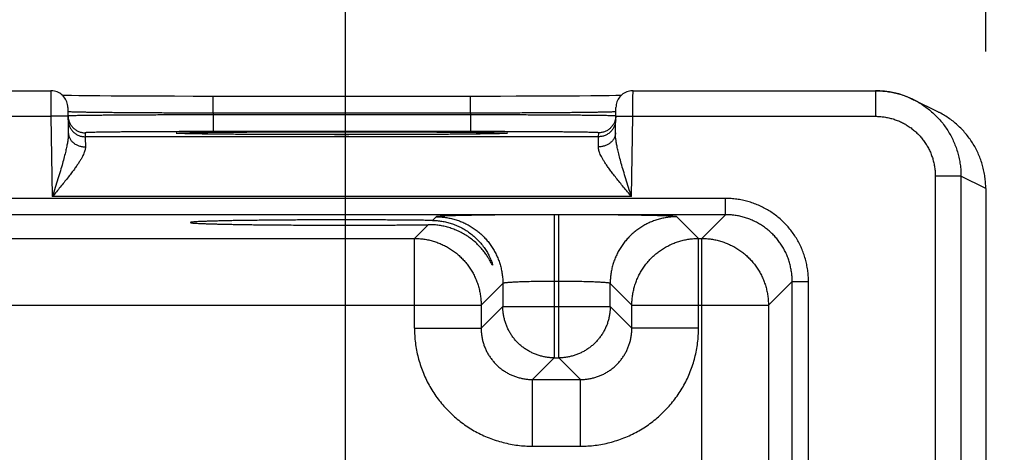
# Model space of a CAD drawing. Header units: inches. Extents: x 0 to 34, y 0 to 22.
# Tile 69 of 81: x 23.493 to 24.645, y 18.367 to 18.873. Entities that reach past the tile are written whole.
import ezdxf

# ---------------------------------------------------------------- set-up
doc = ezdxf.new("R2010")
doc.units = ezdxf.units.IN
doc.header["$LTSCALE"] = 1.87
doc.header["$MEASUREMENT"] = 0
doc.layers.get('0').update_dxf_attribs({"linetype": 'CONTINUOUS'})
doc.layers.add('DIMENSIONS', color=7, linetype='CONTINUOUS')
doc.styles.get("Standard").update_dxf_attribs({"font": 'txt', "width": 0.8})
doc.dimstyles.new('DIMSTYLE_1', dxfattribs={"dimtxt": 0.125, "dimasz": 0.18, "dimexe": 0.18, "dimexo": 0.0625, "dimgap": 0.09, "dimtad": 0, "dimtih": 1, "dimtoh": 1, "dimdec": 3, "dimzin": 4, "dimdsep": 46, "dimtxsty": 'STANDARD', "dimblk": '_FILLED', "dimblk1": '_FILLED', "dimblk2": '_FILLED', "dimcen": 0.09, "dimadec": 0, "dimazin": 0, "dimtp": 0.01, "dimtm": 0.01, "dimtfac": 1, "dimtdec": 3, "dimtofl": 0, "dimtmove": 0, "dimatfit": 3, "dimldrblk": '_FILLED', "dimfxl": 1, "dimtolj": 1, "dimtzin": 4, "dimarcsym": 0})

# ---------------------------------------------------------------- blocks, each defined once
blk = doc.blocks.new('_FILLED')
at = {"color": 0, "linetype": 'BYBLOCK'}
blk.add_solid([(0, 0), (-1, 0.1736), (-1, -0.1736)], dxfattribs=at)
blk = doc.blocks.new('*D11')
at = {"layer": 'DIMENSIONS', "color": 2, "linetype": 'CONTINUOUS'}
for p, q in [((23.8743, 17.4191), (23.8743, 19.6651)), ((24.6233, 18.8357), (24.6233, 19.6651)), ((23.8743, 19.5401), (23.5143, 19.5401)), ((24.6233, 19.5401), (25.3108, 19.5401))]:
    blk.add_line(p, q, dxfattribs=at)
at = {"layer": 'DIMENSIONS', "color": 2, "linetype": 'CONTINUOUS', "xscale": 0.18, "yscale": 0.18, "zscale": 0.18}
blk.add_blockref('_FILLED', (23.8743, 19.5401), dxfattribs=at)
at = {"layer": 'DIMENSIONS', "color": 2, "linetype": 'CONTINUOUS', "xscale": 0.18, "yscale": 0.18, "zscale": 0.18, "rotation": 180}
blk.add_blockref('_FILLED', (24.6233, 19.5401), dxfattribs=at)
at = {"layer": 'DIMENSIONS', "color": 2, "linetype": 'CONTINUOUS', "width": 0.8}
for s, p in [('[', (25.8983, 19.4776)), (']', (26.4983, 19.4776)), ('.749', (25.3733, 19.4776)), ('19.02', (25.9983, 19.4776))]:
    blk.add_text(s, height=0.125, dxfattribs=at).set_placement(p)
blk = doc.blocks.new('*D12')
at = {"layer": 'DIMENSIONS', "color": 2, "linetype": 'CONTINUOUS'}
for p, q in [((17.3743, 17.4191), (17.3743, 20.4151)), ((23.8743, 17.4191), (23.8743, 20.4151)), ((17.3743, 20.2901), (19.9587, 20.2901)), ((23.8743, 20.2901), (21.4087, 20.2901))]:
    blk.add_line(p, q, dxfattribs=at)
at = {"layer": 'DIMENSIONS', "color": 2, "linetype": 'CONTINUOUS', "xscale": 0.18, "yscale": 0.18, "zscale": 0.18, "rotation": 180}
blk.add_blockref('_FILLED', (17.3743, 20.2901), dxfattribs=at)
at = {"layer": 'DIMENSIONS', "color": 2, "linetype": 'CONTINUOUS', "xscale": 0.18, "yscale": 0.18, "zscale": 0.18}
blk.add_blockref('_FILLED', (23.8743, 20.2901), dxfattribs=at)
at = {"layer": 'DIMENSIONS', "color": 2, "linetype": 'CONTINUOUS', "width": 0.8}
for s, p in [('[', (20.6462, 20.2276)), (']', (21.2462, 20.2276)), ('6.500', (20.0212, 20.2276)), ('165.1', (20.7462, 20.2276))]:
    blk.add_text(s, height=0.125, dxfattribs=at).set_placement(p)

msp = doc.modelspace()

# ---------------------------------------------------------------- linework, layer by layer
at = {"color": 7, "linetype": 'CONTINUOUS'}
for p, q in [((23.2808, 18.7898), (23.5298, 18.7898)), ((23.547, 18.7841), (23.5437, 18.7842)), ((23.5539, 18.784), (23.547, 18.7841)), ((23.5627, 18.7838), (23.5539, 18.784)), ((23.5736, 18.7837), (23.5627, 18.7838)), ((23.587, 18.7836), (23.5736, 18.7837)), ((23.6003, 18.7835), (23.587, 18.7836)), ((23.6158, 18.7834), (23.6003, 18.7835)), ((23.634, 18.7833), (23.6158, 18.7834)), ((23.6552, 18.7832), (23.634, 18.7833)), ((23.6745, 18.7832), (23.6552, 18.7832)), ((23.6962, 18.7831), (23.6745, 18.7832)), ((23.7199, 18.7831), (23.6962, 18.7831)), ((24.035, 18.7831), (23.7199, 18.7831)), ((23.7199, 18.7635), (23.7199, 18.7831)), ((24.0207, 18.7635), (24.0207, 18.7831)), ((24.0556, 18.7831), (24.035, 18.7831)), ((24.0741, 18.7832), (24.0556, 18.7831)), ((24.096, 18.7833), (24.0741, 18.7832)), ((24.1149, 18.7833), (24.096, 18.7833)), ((24.1312, 18.7834), (24.1149, 18.7833)), ((24.1482, 18.7835), (24.1312, 18.7834)), ((24.1616, 18.7837), (24.1482, 18.7835)), ((24.1724, 18.7838), (24.1616, 18.7837)), ((24.1827, 18.7839), (24.1724, 18.7838)), ((24.1907, 18.784), (24.1827, 18.7839)), ((24.1969, 18.7842), (24.1907, 18.784)), ((24.2108, 18.7898), (24.4943, 18.7898)), ((24.4943, 18.7898), (24.4943, 18.7598)), ((24.568, 18.7648), (24.539, 18.7792)), ((23.2806, 18.7598), (23.53, 18.7598)), ((23.55, 18.7601), (23.53, 18.7598)), ((23.53, 18.7598), (23.5316, 18.6659)), ((23.5498, 18.7701), (23.5503, 18.7404)), ((24.0207, 18.7635), (23.7199, 18.7635)), ((23.7199, 18.7635), (23.7199, 18.7615)), ((24.0207, 18.7615), (23.7199, 18.7615)), ((23.7199, 18.7615), (23.7199, 18.7419)), ((24.0207, 18.7635), (24.0207, 18.7615)), ((24.0207, 18.7615), (24.0207, 18.7419)), ((24.1903, 18.7404), (24.1908, 18.7701)), ((24.1906, 18.7601), (24.2106, 18.7598)), ((24.209, 18.6659), (24.2106, 18.7598)), ((24.2106, 18.7598), (24.4943, 18.7598)), ((23.57, 18.7406), (23.57, 18.7359)), ((23.6797, 18.7398), (23.6793, 18.7398)), ((23.6801, 18.7397), (23.6797, 18.7398)), ((23.6807, 18.7397), (23.6801, 18.7397)), ((23.6818, 18.7397), (23.6807, 18.7397)), ((23.6831, 18.7396), (23.6818, 18.7397)), ((23.6849, 18.7396), (23.6831, 18.7396)), ((23.6879, 18.7395), (23.6849, 18.7396)), ((23.6928, 18.7394), (23.6879, 18.7395)), ((23.6991, 18.7393), (23.6928, 18.7394)), ((23.7069, 18.7391), (23.6991, 18.7393)), ((23.7164, 18.739), (23.7069, 18.7391)), ((23.7278, 18.7389), (23.7164, 18.739)), ((24.0207, 18.7419), (23.7199, 18.7419)), ((23.7415, 18.7388), (23.7278, 18.7389)), ((23.7582, 18.7387), (23.7415, 18.7388)), ((23.7746, 18.7386), (23.7582, 18.7387)), ((23.7949, 18.7385), (23.7746, 18.7386)), ((23.8133, 18.7384), (23.7949, 18.7385)), ((23.8349, 18.7384), (23.8133, 18.7384)), ((23.861, 18.7384), (23.8349, 18.7384)), ((23.8832, 18.7384), (23.861, 18.7384)), ((23.9075, 18.7384), (23.8832, 18.7384)), ((23.9289, 18.7384), (23.9075, 18.7384)), ((23.9477, 18.7385), (23.9289, 18.7384)), ((23.9682, 18.7386), (23.9477, 18.7385)), ((23.9854, 18.7387), (23.9682, 18.7386)), ((24.0018, 18.7388), (23.9854, 18.7387)), ((24.0151, 18.7389), (24.0018, 18.7388)), ((24.026, 18.739), (24.0151, 18.7389)), ((24.0351, 18.7392), (24.026, 18.739)), ((24.0425, 18.7393), (24.0351, 18.7392)), ((24.0485, 18.7394), (24.0425, 18.7393)), ((24.0531, 18.7395), (24.0485, 18.7394)), ((24.0548, 18.7395), (24.0531, 18.7395)), ((24.0572, 18.7396), (24.0548, 18.7395)), ((24.0586, 18.7397), (24.0572, 18.7396)), ((24.0595, 18.7397), (24.0586, 18.7397)), ((24.0603, 18.7397), (24.0595, 18.7397)), ((24.0607, 18.7397), (24.0603, 18.7397)), ((24.0611, 18.7398), (24.0607, 18.7397)), ((24.0613, 18.7398), (24.0611, 18.7398)), ((24.0616, 18.7398), (24.0613, 18.7398)), ((24.1705, 18.7359), (24.1706, 18.7406)), ((24.1705, 18.7359), (23.57, 18.7359)), ((24.5943, 18.6898), (24.5643, 18.6898)), ((24.5643, 18.6898), (24.5643, 15.4213)), ((24.6233, 18.6753), (24.5943, 18.6898)), ((24.5943, 18.6898), (24.5943, 15.4213)), ((24.6233, 18.6753), (24.6233, 15.4358)), ((24.319, 18.6637), (16.9286, 18.6637)), ((24.209, 18.6659), (23.5316, 18.6659)), ((24.319, 18.6447), (24.319, 18.6637)), ((24.319, 18.6447), (16.9286, 18.6447)), ((24.1241, 18.6446), (24.1185, 18.6446)), ((24.1185, 18.6446), (24.1185, 18.4773)), ((24.1241, 18.4773), (24.1241, 18.6446)), ((24.319, 18.6447), (24.2912, 18.6169)), ((23.9713, 18.633), (23.9552, 18.6169)), ((23.9805, 18.6423), (23.9763, 18.638)), ((24.2874, 18.6169), (24.262, 18.6423)), ((23.3574, 18.6169), (23.9552, 18.6169)), ((23.9552, 18.5119), (23.9552, 18.6169)), ((24.2874, 18.6169), (24.2912, 18.6169)), ((24.2874, 18.5119), (24.2874, 18.6169)), ((24.2912, 15.4942), (24.2912, 18.6169)), ((24.0585, 18.5643), (24.0331, 18.5389)), ((24.0585, 18.5643), (24.0585, 18.5373)), ((24.1241, 18.5667), (24.1185, 18.5667)), ((24.2094, 18.5389), (24.1841, 18.5643)), ((24.1841, 18.5373), (24.1841, 18.5643)), ((24.397, 18.5667), (24.3691, 18.5389)), ((24.397, 18.5667), (24.416, 18.5667)), ((24.397, 15.5444), (24.397, 18.5667)), ((24.416, 15.5444), (24.416, 18.5667)), ((23.2794, 18.5389), (24.0331, 18.5389)), ((24.0331, 18.5389), (24.0331, 18.5119)), ((24.0585, 18.5373), (24.0331, 18.5119)), ((24.0585, 18.5373), (24.1841, 18.5373)), ((24.1841, 18.5373), (24.2094, 18.5119)), ((24.2094, 18.5389), (24.3691, 18.5389)), ((24.2094, 18.5119), (24.2094, 18.5389)), ((24.3691, 18.5389), (24.3691, 15.5722)), ((23.9552, 18.5119), (24.0331, 18.5119)), ((24.2874, 18.5119), (24.2094, 18.5119)), ((24.1185, 18.4773), (24.0931, 18.4519)), ((24.1185, 18.4773), (24.1241, 18.4773)), ((24.1241, 18.4773), (24.1494, 18.4519)), ((24.0931, 18.4519), (24.1494, 18.4519)), ((24.0931, 18.3739), (24.0931, 18.4519)), ((24.1494, 18.3739), (24.1494, 18.4519)), ((24.0931, 18.3739), (24.1494, 18.3739))]:
    msp.add_line(p, q, dxfattribs=at)
for points in [[(23.5498, 18.7701), (23.5497, 18.7718), (23.5495, 18.7735), (23.5491, 18.7751), (23.5486, 18.7767), (23.5479, 18.7783), (23.5471, 18.7798), (23.5462, 18.7812), (23.5452, 18.7825), (23.5441, 18.7838), (23.5429, 18.7849), (23.5416, 18.786), (23.5402, 18.7869), (23.5387, 18.7877), (23.5372, 18.7884), (23.5356, 18.7889), (23.534, 18.7894), (23.5323, 18.7896), (23.5306, 18.7898), (23.5298, 18.7898)], [(24.2108, 18.7898), (24.2099, 18.7898), (24.2083, 18.7896), (24.2066, 18.7894), (24.205, 18.7889), (24.2034, 18.7884), (24.2019, 18.7877), (24.2004, 18.7869), (24.199, 18.786), (24.1977, 18.7849), (24.1965, 18.7838), (24.1953, 18.7825), (24.1943, 18.7812), (24.1934, 18.7798), (24.1927, 18.7783), (24.192, 18.7767), (24.1915, 18.7751), (24.1911, 18.7735), (24.1909, 18.7718), (24.1908, 18.7701)], [(24.505, 18.7892), (24.4994, 18.7897), (24.4943, 18.7898)], [(24.539, 18.7792), (24.5375, 18.78), (24.5323, 18.7823), (24.527, 18.7843), (24.5216, 18.786), (24.5161, 18.7874), (24.5106, 18.7885), (24.505, 18.7892)], [(23.6793, 18.7398), (23.6791, 18.7398), (23.679, 18.7398), (23.6789, 18.7398), (23.6788, 18.7398), (23.6788, 18.7398), (23.6788, 18.7398)], [(24.0618, 18.7398), (24.0617, 18.7398), (24.0617, 18.7398), (24.0616, 18.7398), (24.0616, 18.7398)]]:
    msp.add_lwpolyline(points, dxfattribs=at)
for points, knots in [([(23.5298, 18.7898), (23.5298, 18.7898), (23.5298, 18.7895), (23.5298, 18.7893), (23.5298, 18.7886), (23.5298, 18.7878), (23.5298, 18.7866), (23.5298, 18.7853), (23.5298, 18.7837), (23.5298, 18.782), (23.5299, 18.78), (23.5299, 18.7779), (23.5299, 18.7756), (23.5299, 18.7732), (23.5299, 18.7706), (23.5299, 18.768), (23.5299, 18.7653), (23.53, 18.7626), (23.53, 18.7607), (23.53, 18.7598)], [0, 0, 0, 0, 0.002904, 0.015031, 0.035669, 0.06464, 0.101695, 0.146512, 0.198702, 0.257819, 0.323348, 0.394718, 0.471297, 0.552399, 0.637299, 0.725262, 0.815538, 0.90737, 1, 1, 1, 1]), ([(24.2106, 18.7598), (24.2106, 18.7607), (24.2106, 18.7626), (24.2106, 18.7653), (24.2106, 18.768), (24.2107, 18.7706), (24.2107, 18.7732), (24.2107, 18.7756), (24.2107, 18.7779), (24.2107, 18.78), (24.2107, 18.782), (24.2107, 18.7837), (24.2107, 18.7853), (24.2108, 18.7866), (24.2108, 18.7878), (24.2108, 18.7886), (24.2108, 18.7893), (24.2108, 18.7895), (24.2108, 18.7898), (24.2108, 18.7898)], [0, 0, 0, 0, 0.09263, 0.184463, 0.274738, 0.362701, 0.447601, 0.528703, 0.605282, 0.676652, 0.742181, 0.801298, 0.853488, 0.898305, 0.93536, 0.964331, 0.984969, 0.997096, 1, 1, 1, 1]), ([(24.5004, 18.7896), (24.5006, 18.7896), (24.5032, 18.7894), (24.5079, 18.7889), (24.5147, 18.7878), (24.5213, 18.7862), (24.5278, 18.7841), (24.5337, 18.7818), (24.5374, 18.78), (24.539, 18.7792)], [0, 0, 0, 0, 0.018844, 0.188442, 0.358034, 0.527615, 0.697186, 0.866742, 1, 1, 1, 1]), ([(24.539, 18.7792), (24.5395, 18.779), (24.5419, 18.7778), (24.5463, 18.7753), (24.552, 18.7715), (24.5575, 18.7674), (24.5626, 18.7629), (24.5674, 18.7581), (24.5719, 18.753), (24.5761, 18.7475), (24.5798, 18.7418), (24.5832, 18.7358), (24.5861, 18.7297), (24.5886, 18.7233), (24.5907, 18.7168), (24.5923, 18.7102), (24.5935, 18.7034), (24.5942, 18.6966), (24.5943, 18.6921), (24.5943, 18.6898)], [0, 0, 0, 0, 0.013186, 0.074855, 0.136499, 0.198127, 0.25975, 0.321375, 0.383007, 0.444653, 0.506315, 0.567997, 0.629698, 0.691411, 0.753128, 0.814848, 0.87657, 0.938293, 1, 1, 1, 1]), ([(23.55, 18.7601), (23.55, 18.7595), (23.5501, 18.7583), (23.5503, 18.7568), (23.5505, 18.7559), (23.5506, 18.7557)], [0, 0, 0, 0, 0.41218, 0.843207, 1, 1, 1, 1]), ([(23.7199, 18.7635), (23.7165, 18.7635), (23.7096, 18.7635), (23.6994, 18.7635), (23.6893, 18.7635), (23.6792, 18.7636), (23.6693, 18.7636), (23.6596, 18.7637), (23.6502, 18.7637), (23.641, 18.7638), (23.632, 18.7638), (23.6234, 18.7639), (23.6152, 18.764), (23.6073, 18.764), (23.5998, 18.7641), (23.5928, 18.7642), (23.5862, 18.7642), (23.5802, 18.7643), (23.5746, 18.7644), (23.5696, 18.7645), (23.5651, 18.7645), (23.5611, 18.7646), (23.5578, 18.7647), (23.555, 18.7648), (23.5529, 18.7649), (23.5512, 18.7649), (23.5506, 18.7651), (23.5502, 18.765)], [0, 0, 0, 0, 0.060524, 0.120831, 0.180689, 0.239881, 0.298189, 0.3554, 0.411303, 0.465692, 0.518371, 0.569149, 0.617844, 0.664285, 0.708305, 0.749747, 0.788463, 0.824312, 0.857164, 0.886898, 0.913404, 0.936583, 0.956349, 0.972626, 0.985355, 0.994489, 1, 1, 1, 1]), ([(23.7199, 18.7615), (23.7165, 18.7615), (23.7097, 18.7615), (23.6994, 18.7615), (23.6893, 18.7615), (23.6793, 18.7614), (23.6694, 18.7614), (23.6597, 18.7614), (23.6502, 18.7613), (23.641, 18.7613), (23.6321, 18.7612), (23.6235, 18.7612), (23.6152, 18.7611), (23.6074, 18.7611), (23.5999, 18.761), (23.5929, 18.761), (23.5863, 18.7609), (23.5802, 18.7608), (23.5747, 18.7608), (23.5696, 18.7607), (23.5651, 18.7607), (23.5612, 18.7606), (23.5579, 18.7605), (23.5551, 18.7605), (23.553, 18.7604), (23.5513, 18.7604), (23.5507, 18.7602), (23.5503, 18.7603)], [0, 0, 0, 0, 0.060532, 0.120843, 0.180702, 0.239888, 0.298191, 0.355402, 0.411312, 0.465713, 0.518399, 0.569182, 0.617882, 0.664328, 0.708356, 0.749806, 0.788526, 0.824377, 0.857231, 0.886966, 0.913473, 0.936649, 0.956406, 0.972673, 0.985389, 0.994509, 1, 1, 1, 1]), ([(24.1904, 18.765), (24.19, 18.7651), (24.1893, 18.7649), (24.1877, 18.7649), (24.1856, 18.7648), (24.1828, 18.7647), (24.1794, 18.7646), (24.1755, 18.7645), (24.171, 18.7645), (24.166, 18.7644), (24.1604, 18.7643), (24.1543, 18.7642), (24.1478, 18.7642), (24.1408, 18.7641), (24.1333, 18.764), (24.1254, 18.764), (24.1172, 18.7639), (24.1086, 18.7638), (24.0996, 18.7638), (24.0904, 18.7637), (24.0809, 18.7637), (24.0712, 18.7636), (24.0613, 18.7636), (24.0513, 18.7635), (24.0412, 18.7635), (24.0309, 18.7635), (24.0241, 18.7635), (24.0207, 18.7635)], [0, 0, 0, 0, 0.00551, 0.014643, 0.027369, 0.043642, 0.063401, 0.086573, 0.11307, 0.142794, 0.175635, 0.211472, 0.250178, 0.291613, 0.33563, 0.382072, 0.430773, 0.481559, 0.534247, 0.588646, 0.644559, 0.701779, 0.760097, 0.819297, 0.879162, 0.939473, 1, 1, 1, 1]), ([(24.1903, 18.7603), (24.1899, 18.7602), (24.1892, 18.7604), (24.1876, 18.7604), (24.1855, 18.7605), (24.1827, 18.7605), (24.1794, 18.7606), (24.1754, 18.7607), (24.1709, 18.7607), (24.1659, 18.7608), (24.1603, 18.7608), (24.1543, 18.7609), (24.1477, 18.761), (24.1407, 18.761), (24.1332, 18.7611), (24.1254, 18.7611), (24.1171, 18.7612), (24.1085, 18.7612), (24.0996, 18.7613), (24.0904, 18.7613), (24.0809, 18.7614), (24.0712, 18.7614), (24.0613, 18.7614), (24.0513, 18.7615), (24.0411, 18.7615), (24.0309, 18.7615), (24.0241, 18.7615), (24.0207, 18.7615)], [0, 0, 0, 0, 0.00549, 0.014609, 0.027322, 0.043584, 0.063336, 0.086505, 0.113004, 0.14273, 0.175571, 0.211411, 0.250121, 0.291563, 0.335589, 0.382037, 0.430743, 0.481534, 0.53423, 0.588639, 0.644558, 0.701777, 0.760089, 0.819284, 0.87915, 0.939466, 1, 1, 1, 1]), ([(24.1906, 18.7601), (24.1906, 18.7595), (24.1905, 18.7583), (24.1903, 18.7568), (24.1901, 18.7559), (24.19, 18.7557)], [0, 0, 0, 0, 0.41218, 0.843207, 1, 1, 1, 1]), ([(24.4943, 18.7598), (24.496, 18.7598), (24.4995, 18.7597), (24.5047, 18.7591), (24.5098, 18.7581), (24.5149, 18.7568), (24.5199, 18.755), (24.5247, 18.7529), (24.5293, 18.7505), (24.5338, 18.7477), (24.538, 18.7446), (24.542, 18.7412), (24.5457, 18.7374), (24.5491, 18.7335), (24.5522, 18.7292), (24.555, 18.7248), (24.5575, 18.7202), (24.5596, 18.7153), (24.5613, 18.7104), (24.5626, 18.7053), (24.5636, 18.7002), (24.5642, 18.695), (24.5643, 18.6915), (24.5643, 18.6898)], [0, 0, 0, 0, 0.047224, 0.094704, 0.142346, 0.190066, 0.237781, 0.285454, 0.333118, 0.380803, 0.428499, 0.476188, 0.523871, 0.571558, 0.619251, 0.666931, 0.714586, 0.762251, 0.80996, 0.857675, 0.905312, 0.952785, 1, 1, 1, 1]), ([(24.6233, 18.6753), (24.6233, 18.6776), (24.6231, 18.6821), (24.6224, 18.6889), (24.6213, 18.6957), (24.6197, 18.7023), (24.6176, 18.7088), (24.6151, 18.7152), (24.6121, 18.7214), (24.6088, 18.7273), (24.605, 18.733), (24.6009, 18.7385), (24.5964, 18.7436), (24.5916, 18.7485), (24.5864, 18.753), (24.581, 18.7571), (24.5753, 18.7608), (24.5709, 18.7633), (24.5684, 18.7645), (24.568, 18.7648)], [0, 0, 0, 0, 0.061478, 0.123143, 0.184787, 0.246539, 0.308285, 0.37, 0.431763, 0.493457, 0.555209, 0.616958, 0.678671, 0.740446, 0.802145, 0.863848, 0.925567, 0.987249, 1, 1, 1, 1]), ([(23.5501, 18.7555), (23.5501, 18.7549), (23.5501, 18.7536), (23.5505, 18.7517), (23.551, 18.7498), (23.5516, 18.748), (23.5525, 18.7462), (23.5535, 18.7446), (23.5547, 18.743), (23.556, 18.7416), (23.5575, 18.7403), (23.559, 18.7392), (23.5607, 18.7382), (23.5625, 18.7374), (23.5643, 18.7367), (23.5662, 18.7362), (23.5681, 18.736), (23.5694, 18.7359), (23.57, 18.7359)], [0, 0, 0, 0, 0.062499, 0.124998, 0.187497, 0.249996, 0.312495, 0.374995, 0.437494, 0.499994, 0.562494, 0.624995, 0.687495, 0.749996, 0.812497, 0.874998, 0.937499, 1, 1, 1, 1]), ([(23.5506, 18.7557), (23.5507, 18.7553), (23.551, 18.7543), (23.5516, 18.7527), (23.5524, 18.7509), (23.5534, 18.7493), (23.5546, 18.7477), (23.5559, 18.7463), (23.5574, 18.745), (23.5589, 18.7438), (23.5606, 18.7429), (23.5624, 18.742), (23.5642, 18.7414), (23.5661, 18.7409), (23.568, 18.7406), (23.5693, 18.7406), (23.57, 18.7406)], [0, 0, 0, 0, 0.046657, 0.119989, 0.193322, 0.266656, 0.339989, 0.413323, 0.486657, 0.559991, 0.633325, 0.70666, 0.779995, 0.85333, 0.926665, 1, 1, 1, 1]), ([(24.1905, 18.7555), (24.1905, 18.7549), (24.1904, 18.7536), (24.1901, 18.7517), (24.1896, 18.7498), (24.1889, 18.748), (24.1881, 18.7462), (24.1871, 18.7446), (24.1859, 18.743), (24.1846, 18.7416), (24.1831, 18.7403), (24.1815, 18.7392), (24.1799, 18.7382), (24.1781, 18.7374), (24.1763, 18.7367), (24.1744, 18.7362), (24.1725, 18.736), (24.1712, 18.7359), (24.1705, 18.7359)], [0, 0, 0, 0, 0.062499, 0.124998, 0.187497, 0.249996, 0.312495, 0.374995, 0.437494, 0.499994, 0.562494, 0.624995, 0.687495, 0.749996, 0.812497, 0.874998, 0.937499, 1, 1, 1, 1]), ([(24.19, 18.7557), (24.1899, 18.7553), (24.1896, 18.7543), (24.189, 18.7527), (24.1882, 18.7509), (24.1871, 18.7493), (24.186, 18.7477), (24.1846, 18.7463), (24.1832, 18.745), (24.1816, 18.7438), (24.18, 18.7429), (24.1782, 18.742), (24.1764, 18.7414), (24.1745, 18.7409), (24.1725, 18.7406), (24.1713, 18.7406), (24.1706, 18.7406)], [0, 0, 0, 0, 0.046657, 0.119989, 0.193322, 0.266656, 0.339989, 0.413323, 0.486657, 0.559991, 0.633325, 0.70666, 0.779995, 0.85333, 0.926665, 1, 1, 1, 1]), ([(23.5503, 18.7404), (23.5503, 18.7394), (23.5503, 18.7372), (23.55, 18.7336), (23.5494, 18.7294), (23.5485, 18.7244), (23.5472, 18.7187), (23.5455, 18.7121), (23.5435, 18.7044), (23.541, 18.6958), (23.5381, 18.6864), (23.5349, 18.6763), (23.5327, 18.6694), (23.5316, 18.6659)], [0, 0, 0, 0, 0.039112, 0.085537, 0.140434, 0.205025, 0.280685, 0.369006, 0.471614, 0.588736, 0.718324, 0.856765, 1, 1, 1, 1]), ([(23.5503, 18.7404), (23.5503, 18.7398), (23.5504, 18.7388), (23.5507, 18.7372), (23.5512, 18.7356), (23.5519, 18.7341), (23.5527, 18.7326), (23.5538, 18.7313), (23.5549, 18.73), (23.5563, 18.7288), (23.5577, 18.7277), (23.5593, 18.7268), (23.561, 18.726), (23.5627, 18.7253), (23.5646, 18.7248), (23.5664, 18.7244), (23.5684, 18.7241), (23.5697, 18.7241), (23.5703, 18.7241)], [0, 0, 0, 0, 0.056706, 0.113649, 0.171054, 0.229123, 0.288029, 0.347903, 0.408838, 0.470881, 0.534036, 0.598267, 0.663499, 0.729624, 0.796505, 0.863983, 0.931878, 1, 1, 1, 1]), ([(23.7199, 18.7419), (23.7169, 18.7419), (23.7109, 18.7419), (23.702, 18.7419), (23.693, 18.7419), (23.6842, 18.7419), (23.6755, 18.7418), (23.6669, 18.7418), (23.6585, 18.7418), (23.6504, 18.7417), (23.6425, 18.7417), (23.6349, 18.7417), (23.6276, 18.7416), (23.6206, 18.7416), (23.614, 18.7415), (23.6078, 18.7414), (23.602, 18.7414), (23.5966, 18.7413), (23.5917, 18.7413), (23.5873, 18.7412), (23.5833, 18.7411), (23.5798, 18.741), (23.5769, 18.741), (23.5745, 18.7409), (23.5726, 18.7408), (23.5711, 18.7408), (23.5705, 18.7406), (23.57, 18.7407), (23.57, 18.7406)], [0, 0, 0, 0, 0.059863, 0.119773, 0.179435, 0.238559, 0.296863, 0.354073, 0.40995, 0.464314, 0.516989, 0.567789, 0.616521, 0.66299, 0.707025, 0.748478, 0.787197, 0.823037, 0.855864, 0.885548, 0.911988, 0.935105, 0.954815, 0.971028, 0.983677, 0.992716, 0.998135, 1, 1, 1, 1]), ([(23.6788, 18.7398), (23.6785, 18.7398), (23.6778, 18.7399), (23.6773, 18.7399), (23.6764, 18.74), (23.6773, 18.7402), (23.678, 18.7402), (23.6798, 18.7404), (23.682, 18.7404), (23.6849, 18.7405), (23.6885, 18.7406), (23.6926, 18.7407), (23.6974, 18.7408), (23.7027, 18.7409), (23.7086, 18.741), (23.7151, 18.7411), (23.722, 18.7411), (23.7295, 18.7412), (23.7375, 18.7413), (23.7459, 18.7413), (23.7547, 18.7414), (23.7639, 18.7415), (23.7735, 18.7415), (23.7834, 18.7416), (23.7936, 18.7416), (23.8041, 18.7416), (23.8148, 18.7417), (23.8256, 18.7417), (23.8367, 18.7417), (23.8478, 18.7417), (23.859, 18.7417), (23.8665, 18.7417), (23.8703, 18.7417)], [0, 0, 0, 0, 0.004827, 0.009857, 0.011602, 0.013349, 0.018381, 0.02672, 0.038348, 0.053223, 0.071296, 0.092511, 0.116792, 0.144056, 0.174218, 0.207171, 0.242804, 0.281002, 0.321633, 0.364562, 0.409645, 0.456731, 0.50566, 0.556267, 0.608383, 0.661834, 0.716433, 0.771989, 0.828328, 0.885272, 0.942582, 1, 1, 1, 1]), ([(23.7582, 18.7387), (23.757, 18.7387), (23.7528, 18.7387), (23.7459, 18.7387), (23.7375, 18.7388), (23.7295, 18.7389), (23.722, 18.739), (23.7151, 18.739), (23.7086, 18.7391), (23.7027, 18.7392), (23.6974, 18.7393), (23.6926, 18.7394), (23.6885, 18.7395), (23.6849, 18.7395), (23.682, 18.7396), (23.6801, 18.7397), (23.679, 18.7398), (23.6788, 18.7398)], [0, 0, 0, 0, 0.045863, 0.157182, 0.263181, 0.363503, 0.457819, 0.545803, 0.627163, 0.701634, 0.768952, 0.828899, 0.881278, 0.9259, 0.962624, 0.991332, 1, 1, 1, 1]), ([(23.8523, 18.7384), (23.8508, 18.7384), (23.8456, 18.7384), (23.8367, 18.7384), (23.8256, 18.7384), (23.8148, 18.7384), (23.8041, 18.7385), (23.7936, 18.7385), (23.7834, 18.7385), (23.7735, 18.7386), (23.7651, 18.7386), (23.7601, 18.7386), (23.7582, 18.7387)], [0, 0, 0, 0, 0.048209, 0.166793, 0.284115, 0.39981, 0.513511, 0.624817, 0.733347, 0.838734, 0.940628, 1, 1, 1, 1]), ([(23.8703, 18.7383), (23.8665, 18.7383), (23.8605, 18.7383), (23.8546, 18.7384), (23.8523, 18.7384)], [0, 0, 0, 0, 0.626981, 1, 1, 1, 1]), ([(23.8703, 18.7417), (23.874, 18.7417), (23.8815, 18.7417), (23.8928, 18.7417), (23.9039, 18.7417), (23.9149, 18.7417), (23.9258, 18.7417), (23.9365, 18.7416), (23.947, 18.7416), (23.9572, 18.7416), (23.9671, 18.7415), (23.9767, 18.7415), (23.9859, 18.7414), (23.9947, 18.7413), (24.0031, 18.7413), (24.0111, 18.7412), (24.0185, 18.7411), (24.0255, 18.7411), (24.032, 18.741), (24.0379, 18.7409), (24.0432, 18.7408), (24.048, 18.7407), (24.0521, 18.7406), (24.0556, 18.7405), (24.0586, 18.7404), (24.0608, 18.7404), (24.0626, 18.7402), (24.0633, 18.7402), (24.0642, 18.74), (24.0633, 18.7399), (24.0627, 18.7399), (24.0621, 18.7398), (24.0618, 18.7398)], [0, 0, 0, 0, 0.057424, 0.114739, 0.171684, 0.228023, 0.283582, 0.338182, 0.391633, 0.44375, 0.494358, 0.543289, 0.590375, 0.635459, 0.678388, 0.719019, 0.757217, 0.79285, 0.825801, 0.855962, 0.883225, 0.907504, 0.928717, 0.946789, 0.961662, 0.973289, 0.981626, 0.986656, 0.988401, 0.990148, 0.99518, 1, 1, 1, 1]), ([(23.9823, 18.7387), (23.9805, 18.7386), (23.9754, 18.7386), (23.9671, 18.7386), (23.9572, 18.7385), (23.947, 18.7385), (23.9365, 18.7385), (23.9258, 18.7384), (23.9149, 18.7384), (23.9039, 18.7384), (23.8927, 18.7384), (23.8832, 18.7384), (23.8774, 18.7383), (23.8754, 18.7383)], [0, 0, 0, 0, 0.051983, 0.141654, 0.234401, 0.329912, 0.427869, 0.52793, 0.629746, 0.732997, 0.837357, 0.942387, 1, 1, 1, 1]), ([(24.0618, 18.7398), (24.0615, 18.7398), (24.0605, 18.7397), (24.0586, 18.7396), (24.0556, 18.7395), (24.0521, 18.7395), (24.048, 18.7394), (24.0432, 18.7393), (24.0379, 18.7392), (24.032, 18.7391), (24.0255, 18.739), (24.0185, 18.739), (24.0111, 18.7389), (24.0031, 18.7388), (23.9947, 18.7387), (23.9877, 18.7387), (23.9836, 18.7387), (23.9823, 18.7387)], [0, 0, 0, 0, 0.008684, 0.037385, 0.0741, 0.118706, 0.171067, 0.230995, 0.298287, 0.37273, 0.454062, 0.54201, 0.636288, 0.736571, 0.842523, 0.953795, 1, 1, 1, 1]), ([(24.1706, 18.7406), (24.1706, 18.7407), (24.17, 18.7406), (24.1694, 18.7408), (24.168, 18.7408), (24.1661, 18.7409), (24.1637, 18.741), (24.1607, 18.741), (24.1573, 18.7411), (24.1533, 18.7412), (24.1489, 18.7413), (24.1439, 18.7413), (24.1386, 18.7414), (24.1328, 18.7414), (24.1266, 18.7415), (24.12, 18.7416), (24.113, 18.7416), (24.1057, 18.7417), (24.0981, 18.7417), (24.0902, 18.7417), (24.0821, 18.7418), (24.0737, 18.7418), (24.0651, 18.7418), (24.0564, 18.7419), (24.0475, 18.7419), (24.0386, 18.7419), (24.0296, 18.7419), (24.0236, 18.7419), (24.0207, 18.7419)], [0, 0, 0, 0, 0.001865, 0.007284, 0.01632, 0.028967, 0.045178, 0.064885, 0.088001, 0.114439, 0.144122, 0.176948, 0.212787, 0.251505, 0.292956, 0.33699, 0.383458, 0.432189, 0.482989, 0.535662, 0.590025, 0.645902, 0.703114, 0.761424, 0.820553, 0.88022, 0.940135, 1, 1, 1, 1]), ([(24.1903, 18.7404), (24.1902, 18.7398), (24.1902, 18.7388), (24.1899, 18.7372), (24.1894, 18.7356), (24.1887, 18.7341), (24.1878, 18.7326), (24.1868, 18.7313), (24.1856, 18.73), (24.1843, 18.7288), (24.1829, 18.7277), (24.1813, 18.7268), (24.1796, 18.726), (24.1778, 18.7253), (24.176, 18.7248), (24.1741, 18.7244), (24.1722, 18.7241), (24.1709, 18.7241), (24.1703, 18.7241)], [0, 0, 0, 0, 0.056705, 0.113647, 0.171051, 0.22912, 0.288025, 0.347899, 0.408834, 0.470877, 0.534032, 0.598263, 0.663495, 0.729621, 0.796503, 0.863981, 0.931877, 1, 1, 1, 1]), ([(24.209, 18.6659), (24.2078, 18.6694), (24.2057, 18.6763), (24.2025, 18.6864), (24.1996, 18.6958), (24.1971, 18.7044), (24.195, 18.7121), (24.1934, 18.7187), (24.1921, 18.7244), (24.1912, 18.7294), (24.1906, 18.7336), (24.1903, 18.7372), (24.1902, 18.7394), (24.1903, 18.7404)], [0, 0, 0, 0, 0.143236, 0.281678, 0.411267, 0.528389, 0.630997, 0.719317, 0.794977, 0.859567, 0.914463, 0.960889, 1, 1, 1, 1]), ([(23.57, 18.7359), (23.57, 18.7358), (23.5701, 18.7355), (23.5701, 18.735), (23.5701, 18.734), (23.5701, 18.7327), (23.5702, 18.731), (23.5702, 18.729), (23.5703, 18.7267), (23.5703, 18.725), (23.5703, 18.7241)], [0, 0, 0, 0, 0.019339, 0.06977, 0.151053, 0.262779, 0.404359, 0.575049, 0.773955, 1, 1, 1, 1]), ([(24.1703, 18.7241), (24.1703, 18.725), (24.1703, 18.7267), (24.1704, 18.729), (24.1704, 18.731), (24.1705, 18.7327), (24.1705, 18.734), (24.1705, 18.735), (24.1705, 18.7355), (24.1705, 18.7358), (24.1705, 18.7359)], [0, 0, 0, 0, 0.226044, 0.424944, 0.59563, 0.737211, 0.848939, 0.930226, 0.98066, 1, 1, 1, 1]), ([(23.5703, 18.7241), (23.5703, 18.7236), (23.5703, 18.7224), (23.5699, 18.7206), (23.5694, 18.7186), (23.5686, 18.7164), (23.5674, 18.7139), (23.566, 18.7111), (23.5642, 18.708), (23.562, 18.7046), (23.5595, 18.7009), (23.5565, 18.6968), (23.5531, 18.6923), (23.5494, 18.6875), (23.5453, 18.6824), (23.5409, 18.677), (23.5363, 18.6715), (23.5332, 18.6678), (23.5316, 18.6659)], [0, 0, 0, 0, 0.022828, 0.048471, 0.077659, 0.111102, 0.149467, 0.193425, 0.243603, 0.300567, 0.364765, 0.436482, 0.515732, 0.60223, 0.695269, 0.79367, 0.895798, 1, 1, 1, 1]), ([(24.209, 18.6659), (24.2074, 18.6678), (24.2043, 18.6715), (24.1997, 18.677), (24.1953, 18.6824), (24.1912, 18.6875), (24.1874, 18.6923), (24.1841, 18.6968), (24.1811, 18.7009), (24.1785, 18.7046), (24.1764, 18.708), (24.1746, 18.7111), (24.1731, 18.7139), (24.172, 18.7164), (24.1712, 18.7186), (24.1706, 18.7206), (24.1703, 18.7224), (24.1702, 18.7236), (24.1703, 18.7241)], [0, 0, 0, 0, 0.104202, 0.20633, 0.304731, 0.39777, 0.484268, 0.563518, 0.635235, 0.699433, 0.756396, 0.806575, 0.850533, 0.888898, 0.922341, 0.951529, 0.977172, 1, 1, 1, 1]), ([(24.416, 18.5667), (24.416, 18.5689), (24.4158, 18.5733), (24.4151, 18.5799), (24.414, 18.5864), (24.4124, 18.5929), (24.4104, 18.5992), (24.408, 18.6054), (24.4052, 18.6114), (24.4019, 18.6172), (24.3983, 18.6227), (24.3943, 18.628), (24.3899, 18.633), (24.3852, 18.6377), (24.3802, 18.642), (24.3749, 18.6461), (24.3694, 18.6497), (24.3636, 18.6529), (24.3576, 18.6558), (24.3514, 18.6582), (24.3451, 18.6602), (24.3387, 18.6618), (24.3321, 18.6629), (24.3256, 18.6636), (24.3212, 18.6637), (24.319, 18.6637)], [0, 0, 0, 0, 0.043126, 0.08647, 0.129959, 0.173525, 0.217102, 0.260635, 0.304138, 0.347644, 0.39117, 0.434702, 0.478228, 0.52175, 0.565276, 0.608809, 0.652335, 0.69584, 0.739343, 0.782878, 0.826459, 0.87003, 0.913524, 0.956872, 1, 1, 1, 1]), ([(24.1185, 18.6446), (24.1157, 18.6446), (24.11, 18.6446), (24.1015, 18.6446), (24.0931, 18.6446), (24.0847, 18.6446), (24.0764, 18.6445), (24.0683, 18.6445), (24.0605, 18.6444), (24.0528, 18.6444), (24.0454, 18.6443), (24.0383, 18.6442), (24.0315, 18.6441), (24.025, 18.644), (24.0189, 18.6439), (24.0132, 18.6438), (24.0078, 18.6437), (24.0029, 18.6436), (23.9985, 18.6434), (23.9945, 18.6433), (23.991, 18.6432), (23.988, 18.643), (23.9855, 18.6429), (23.9835, 18.6427), (23.982, 18.6426), (23.9811, 18.6425), (23.9806, 18.6424), (23.9805, 18.6423)], [0, 0, 0, 0, 0.061577, 0.123203, 0.184555, 0.245313, 0.305156, 0.363775, 0.420931, 0.476442, 0.530133, 0.581796, 0.631211, 0.678179, 0.722523, 0.764075, 0.802684, 0.838187, 0.870435, 0.899316, 0.924732, 0.946591, 0.964805, 0.97928, 0.989959, 0.99684, 1, 1, 1, 1]), ([(24.262, 18.6423), (24.2619, 18.6424), (24.2614, 18.6425), (24.2605, 18.6426), (24.2591, 18.6427), (24.2571, 18.6429), (24.2546, 18.643), (24.2516, 18.6432), (24.248, 18.6433), (24.2441, 18.6434), (24.2396, 18.6436), (24.2347, 18.6437), (24.2294, 18.6438), (24.2237, 18.6439), (24.2176, 18.644), (24.2111, 18.6441), (24.2043, 18.6442), (24.1972, 18.6443), (24.1898, 18.6444), (24.1821, 18.6444), (24.1742, 18.6445), (24.1661, 18.6445), (24.1579, 18.6446), (24.1495, 18.6446), (24.1411, 18.6446), (24.1326, 18.6446), (24.1269, 18.6446), (24.1241, 18.6446)], [0, 0, 0, 0, 0.00316, 0.010041, 0.02072, 0.035195, 0.053408, 0.075268, 0.100684, 0.129565, 0.161813, 0.197316, 0.235924, 0.277477, 0.321821, 0.368789, 0.418204, 0.469867, 0.523558, 0.579069, 0.636225, 0.694844, 0.754687, 0.815444, 0.876797, 0.938423, 1, 1, 1, 1]), ([(24.397, 18.5667), (24.397, 18.5686), (24.3968, 18.5723), (24.3962, 18.5779), (24.3952, 18.5833), (24.3939, 18.5888), (24.3921, 18.594), (24.39, 18.5992), (24.3875, 18.6042), (24.3846, 18.609), (24.3815, 18.6135), (24.378, 18.6179), (24.3742, 18.6219), (24.3701, 18.6257), (24.3658, 18.6292), (24.3612, 18.6324), (24.3564, 18.6352), (24.3514, 18.6377), (24.3463, 18.6399), (24.341, 18.6416), (24.3356, 18.643), (24.3301, 18.644), (24.3245, 18.6446), (24.3208, 18.6447), (24.319, 18.6447)], [0, 0, 0, 0, 0.045487, 0.09098, 0.13647, 0.181954, 0.227431, 0.272896, 0.318344, 0.36377, 0.409176, 0.454571, 0.499962, 0.545359, 0.59077, 0.636197, 0.68164, 0.727098, 0.772569, 0.818047, 0.863531, 0.909019, 0.954511, 1, 1, 1, 1]), ([(23.8703, 18.6387), (23.8668, 18.6387), (23.8598, 18.6387), (23.8494, 18.6386), (23.839, 18.6386), (23.8287, 18.6386), (23.8186, 18.6385), (23.8087, 18.6385), (23.799, 18.6384), (23.7895, 18.6383), (23.7803, 18.6382), (23.7714, 18.6381), (23.7629, 18.638), (23.7548, 18.6379), (23.747, 18.6378), (23.7397, 18.6377), (23.7329, 18.6375), (23.7265, 18.6374), (23.7207, 18.6372), (23.7153, 18.6371), (23.7106, 18.6369), (23.7063, 18.6367), (23.7027, 18.6366), (23.6996, 18.6364), (23.6972, 18.6362), (23.6952, 18.6361), (23.6942, 18.6358), (23.6932, 18.6359), (23.6932, 18.6356), (23.6932, 18.6356)], [0, 0, 0, 0, 0.059187, 0.118214, 0.176773, 0.234723, 0.291891, 0.347978, 0.402862, 0.456367, 0.508215, 0.558305, 0.606462, 0.652438, 0.696153, 0.737441, 0.776097, 0.812059, 0.84518, 0.875299, 0.902372, 0.926283, 0.94692, 0.964256, 0.978213, 0.988735, 0.99582, 0.999479, 1, 1, 1, 1]), ([(23.6932, 18.6356), (23.6932, 18.6355), (23.6932, 18.6353), (23.6942, 18.6353), (23.6952, 18.635), (23.6972, 18.6349), (23.6996, 18.6347), (23.7027, 18.6346), (23.7063, 18.6344), (23.7106, 18.6342), (23.7153, 18.6341), (23.7207, 18.6339), (23.7265, 18.6338), (23.7329, 18.6336), (23.7397, 18.6335), (23.747, 18.6333), (23.7548, 18.6332), (23.7629, 18.6331), (23.7714, 18.633), (23.7803, 18.6329), (23.7895, 18.6328), (23.799, 18.6327), (23.8087, 18.6327), (23.8186, 18.6326), (23.8287, 18.6326), (23.839, 18.6325), (23.8494, 18.6325), (23.8598, 18.6325), (23.8668, 18.6325), (23.8703, 18.6325)], [0, 0, 0, 0, 0.000512, 0.004172, 0.011256, 0.021778, 0.035735, 0.053072, 0.073709, 0.09762, 0.124693, 0.154813, 0.187934, 0.223896, 0.262552, 0.303841, 0.347556, 0.393533, 0.44169, 0.491781, 0.543629, 0.597134, 0.65202, 0.708107, 0.765275, 0.823225, 0.881785, 0.940813, 1, 1, 1, 1]), ([(23.9763, 18.638), (23.9735, 18.6381), (23.9677, 18.6381), (23.9589, 18.6382), (23.9499, 18.6383), (23.9405, 18.6384), (23.9309, 18.6385), (23.9211, 18.6385), (23.9112, 18.6386), (23.9011, 18.6386), (23.8909, 18.6386), (23.8806, 18.6387), (23.8737, 18.6387), (23.8703, 18.6387)], [0, 0, 0, 0, 0.079732, 0.162644, 0.248323, 0.336607, 0.427164, 0.519585, 0.613722, 0.709152, 0.805512, 0.902622, 1, 1, 1, 1]), ([(23.8703, 18.6325), (23.8735, 18.6325), (23.88, 18.6325), (23.8898, 18.6325), (23.8994, 18.6325), (23.909, 18.6325), (23.9185, 18.6326), (23.9278, 18.6326), (23.9369, 18.6327), (23.9458, 18.6328), (23.9545, 18.6328), (23.963, 18.6329), (23.9685, 18.633), (23.9713, 18.633)], [0, 0, 0, 0, 0.096663, 0.193088, 0.288847, 0.38378, 0.477565, 0.569825, 0.660426, 0.749004, 0.835261, 0.91905, 1, 1, 1, 1]), ([(24.0466, 18.5857), (24.0466, 18.5857), (24.0465, 18.5856), (24.0464, 18.5855), (24.0461, 18.5861), (24.0457, 18.5866), (24.0451, 18.5879), (24.0441, 18.5896), (24.0428, 18.592), (24.041, 18.5951), (24.0385, 18.5988), (24.0353, 18.6031), (24.0313, 18.6077), (24.0268, 18.6122), (24.0218, 18.6163), (24.0165, 18.62), (24.0111, 18.6233), (24.0054, 18.626), (23.9997, 18.6283), (23.994, 18.6301), (23.9883, 18.6315), (23.9826, 18.6324), (23.9769, 18.633), (23.9731, 18.633), (23.9713, 18.633)], [0, 0, 0, 0, 0.000212, 0.001587, 0.00569, 0.01445, 0.02865, 0.049286, 0.077641, 0.115127, 0.162895, 0.220827, 0.286624, 0.355176, 0.424121, 0.492711, 0.560368, 0.626845, 0.692067, 0.755992, 0.818686, 0.88016, 0.940581, 1, 1, 1, 1]), ([(23.9763, 18.638), (23.9781, 18.638), (23.9817, 18.6378), (23.9872, 18.6372), (23.9927, 18.6361), (23.9982, 18.6345), (24.0037, 18.6325), (24.0092, 18.63), (24.0145, 18.627), (24.0197, 18.6235), (24.0247, 18.6195), (24.0294, 18.6151), (24.0337, 18.6103), (24.0373, 18.6053), (24.0403, 18.6007), (24.0424, 18.5966), (24.044, 18.5932), (24.0451, 18.5906), (24.0458, 18.5886), (24.0463, 18.5872), (24.0464, 18.5863), (24.0466, 18.5858), (24.0466, 18.5857)], [0, 0, 0, 0, 0.057587, 0.11621, 0.175956, 0.237028, 0.299479, 0.363421, 0.42887, 0.495828, 0.564093, 0.633139, 0.702542, 0.769644, 0.829184, 0.878672, 0.917763, 0.947602, 0.969591, 0.98502, 0.994984, 1, 1, 1, 1]), ([(23.9805, 18.6423), (23.9824, 18.6423), (23.9861, 18.6421), (23.9916, 18.6416), (23.9971, 18.6406), (24.0025, 18.6392), (24.0078, 18.6374), (24.0129, 18.6353), (24.0179, 18.6328), (24.0227, 18.6299), (24.0273, 18.6268), (24.0316, 18.6233), (24.0357, 18.6195), (24.0395, 18.6154), (24.043, 18.6111), (24.0462, 18.6065), (24.049, 18.6017), (24.0515, 18.5967), (24.0536, 18.5916), (24.0554, 18.5863), (24.0568, 18.5809), (24.0578, 18.5754), (24.0584, 18.5699), (24.0585, 18.5661), (24.0585, 18.5643)], [0, 0, 0, 0, 0.045451, 0.090902, 0.136355, 0.181809, 0.227263, 0.272718, 0.318174, 0.36363, 0.409087, 0.454544, 0.500001, 0.545458, 0.590915, 0.636372, 0.681828, 0.727283, 0.772738, 0.818192, 0.863646, 0.909098, 0.95455, 1, 1, 1, 1]), ([(24.262, 18.6423), (24.2602, 18.6423), (24.2565, 18.6421), (24.2509, 18.6416), (24.2455, 18.6406), (24.2401, 18.6392), (24.2348, 18.6374), (24.2296, 18.6353), (24.2246, 18.6328), (24.2199, 18.6299), (24.2153, 18.6268), (24.2109, 18.6233), (24.2069, 18.6195), (24.2031, 18.6154), (24.1996, 18.6111), (24.1964, 18.6065), (24.1935, 18.6017), (24.1911, 18.5967), (24.1889, 18.5916), (24.1872, 18.5863), (24.1858, 18.5809), (24.1848, 18.5754), (24.1842, 18.5699), (24.1841, 18.5661), (24.1841, 18.5643)], [0, 0, 0, 0, 0.045451, 0.090902, 0.136355, 0.181809, 0.227263, 0.272718, 0.318174, 0.36363, 0.409087, 0.454544, 0.500001, 0.545458, 0.590915, 0.636372, 0.681828, 0.727283, 0.772738, 0.818192, 0.863646, 0.909098, 0.95455, 1, 1, 1, 1]), ([(23.9552, 18.6169), (23.957, 18.6169), (23.9607, 18.6168), (23.9663, 18.6162), (23.9718, 18.6152), (23.9772, 18.6138), (23.9825, 18.612), (23.9876, 18.6099), (23.9926, 18.6074), (23.9974, 18.6046), (24.002, 18.6014), (24.0063, 18.5979), (24.0104, 18.5941), (24.0142, 18.59), (24.0177, 18.5856), (24.0208, 18.5811), (24.0237, 18.5763), (24.0262, 18.5713), (24.0283, 18.5661), (24.0301, 18.5608), (24.0314, 18.5554), (24.0324, 18.55), (24.033, 18.5445), (24.0331, 18.5408), (24.0331, 18.5389)], [0, 0, 0, 0, 0.045491, 0.090985, 0.136481, 0.181978, 0.227475, 0.272973, 0.318469, 0.363964, 0.409462, 0.454966, 0.50047, 0.545964, 0.591449, 0.636923, 0.682397, 0.727899, 0.773428, 0.81891, 0.864298, 0.909582, 0.954794, 1, 1, 1, 1]), ([(24.2094, 18.5389), (24.2094, 18.5408), (24.2096, 18.5445), (24.2102, 18.55), (24.2112, 18.5555), (24.2125, 18.5609), (24.2143, 18.5662), (24.2164, 18.5714), (24.2189, 18.5764), (24.2218, 18.5812), (24.225, 18.5857), (24.2285, 18.5901), (24.2323, 18.5942), (24.2364, 18.5979), (24.2407, 18.6014), (24.2453, 18.6046), (24.2501, 18.6075), (24.2551, 18.61), (24.2602, 18.6121), (24.2655, 18.6138), (24.2709, 18.6152), (24.2764, 18.6162), (24.2819, 18.6168), (24.2856, 18.6169), (24.2874, 18.6169)], [0, 0, 0, 0, 0.045491, 0.090985, 0.136481, 0.181978, 0.227475, 0.272973, 0.318469, 0.363964, 0.409462, 0.454966, 0.50047, 0.545964, 0.591449, 0.636923, 0.682397, 0.727899, 0.773428, 0.81891, 0.864298, 0.909582, 0.954794, 1, 1, 1, 1]), ([(24.2912, 18.6169), (24.293, 18.6169), (24.2967, 18.6168), (24.3023, 18.6162), (24.3078, 18.6152), (24.3132, 18.6138), (24.3185, 18.612), (24.3236, 18.6099), (24.3286, 18.6074), (24.3334, 18.6046), (24.338, 18.6014), (24.3423, 18.5979), (24.3464, 18.5941), (24.3502, 18.59), (24.3537, 18.5856), (24.3568, 18.5811), (24.3597, 18.5763), (24.3622, 18.5713), (24.3643, 18.5661), (24.3661, 18.5608), (24.3674, 18.5554), (24.3684, 18.55), (24.369, 18.5445), (24.3691, 18.5408), (24.3691, 18.5389)], [0, 0, 0, 0, 0.045491, 0.090985, 0.136481, 0.181978, 0.227475, 0.272973, 0.318469, 0.363964, 0.409462, 0.454966, 0.50047, 0.545964, 0.591449, 0.636923, 0.682397, 0.727899, 0.773428, 0.81891, 0.864298, 0.909582, 0.954794, 1, 1, 1, 1]), ([(24.1185, 18.5667), (24.117, 18.5667), (24.1139, 18.5667), (24.1092, 18.5666), (24.1047, 18.5666), (24.1002, 18.5665), (24.0958, 18.5665), (24.0916, 18.5664), (24.0875, 18.5663), (24.0837, 18.5662), (24.08, 18.5661), (24.0765, 18.566), (24.0734, 18.5658), (24.0704, 18.5657), (24.0678, 18.5655), (24.0655, 18.5654), (24.0635, 18.5652), (24.0618, 18.565), (24.0605, 18.5649), (24.0595, 18.5647), (24.0589, 18.5645), (24.0586, 18.5644), (24.0585, 18.5643)], [0, 0, 0, 0, 0.077361, 0.154257, 0.230227, 0.304817, 0.377578, 0.44807, 0.515871, 0.580574, 0.641791, 0.699152, 0.752312, 0.800954, 0.844784, 0.883543, 0.917, 0.944963, 0.967278, 0.983843, 0.994646, 1, 1, 1, 1]), ([(24.1841, 18.5643), (24.184, 18.5644), (24.1837, 18.5645), (24.1831, 18.5647), (24.1821, 18.5649), (24.1808, 18.565), (24.1791, 18.5652), (24.1771, 18.5654), (24.1748, 18.5655), (24.1721, 18.5657), (24.1692, 18.5658), (24.166, 18.566), (24.1626, 18.5661), (24.1589, 18.5662), (24.155, 18.5663), (24.151, 18.5664), (24.1467, 18.5665), (24.1424, 18.5665), (24.1379, 18.5666), (24.1333, 18.5666), (24.1287, 18.5667), (24.1256, 18.5667), (24.1241, 18.5667)], [0, 0, 0, 0, 0.005354, 0.016157, 0.032722, 0.055037, 0.083, 0.116457, 0.155216, 0.199046, 0.247688, 0.300848, 0.358209, 0.419426, 0.484129, 0.55193, 0.622422, 0.695183, 0.769773, 0.845743, 0.922639, 1, 1, 1, 1]), ([(24.1185, 18.4773), (24.117, 18.4773), (24.114, 18.4774), (24.1096, 18.4779), (24.1052, 18.4787), (24.1009, 18.4799), (24.0966, 18.4814), (24.0925, 18.4832), (24.0885, 18.4853), (24.0847, 18.4876), (24.0811, 18.4903), (24.0777, 18.4932), (24.0745, 18.4964), (24.0716, 18.4998), (24.0689, 18.5034), (24.0665, 18.5072), (24.0644, 18.5112), (24.0626, 18.5153), (24.0611, 18.5196), (24.06, 18.5239), (24.0591, 18.5283), (24.0586, 18.5328), (24.0585, 18.5358), (24.0585, 18.5373)], [0, 0, 0, 0, 0.047358, 0.094727, 0.14218, 0.189747, 0.237411, 0.285107, 0.332762, 0.380399, 0.428044, 0.475698, 0.523365, 0.571037, 0.618704, 0.666366, 0.714028, 0.761692, 0.809356, 0.85702, 0.904682, 0.952343, 1, 1, 1, 1]), ([(24.1841, 18.5373), (24.1841, 18.5358), (24.1839, 18.5328), (24.1834, 18.5284), (24.1826, 18.524), (24.1815, 18.5196), (24.18, 18.5154), (24.1782, 18.5113), (24.1761, 18.5073), (24.1737, 18.5035), (24.171, 18.4999), (24.1681, 18.4965), (24.1649, 18.4933), (24.1615, 18.4904), (24.1579, 18.4877), (24.1541, 18.4853), (24.1501, 18.4832), (24.146, 18.4814), (24.1418, 18.4799), (24.1374, 18.4787), (24.133, 18.4779), (24.1286, 18.4774), (24.1256, 18.4773), (24.1241, 18.4773)], [0, 0, 0, 0, 0.047358, 0.094727, 0.14218, 0.189747, 0.237411, 0.285107, 0.332762, 0.380399, 0.428044, 0.475698, 0.523365, 0.571037, 0.618704, 0.666366, 0.714028, 0.761692, 0.809356, 0.85702, 0.904682, 0.952343, 1, 1, 1, 1]), ([(23.9552, 18.5119), (23.9552, 18.509), (23.9553, 18.5033), (23.9561, 18.4947), (23.9575, 18.4861), (23.9594, 18.4777), (23.9618, 18.4693), (23.9647, 18.4611), (23.9682, 18.4532), (23.9721, 18.4454), (23.9765, 18.438), (23.9814, 18.4308), (23.9867, 18.4239), (23.9925, 18.4174), (23.9986, 18.4113), (24.0051, 18.4055), (24.012, 18.4002), (24.0192, 18.3953), (24.0266, 18.3909), (24.0344, 18.387), (24.0423, 18.3835), (24.0505, 18.3806), (24.0589, 18.3782), (24.0673, 18.3763), (24.0759, 18.3749), (24.0845, 18.3741), (24.0903, 18.3739), (24.0931, 18.3739)], [0, 0, 0, 0, 0.039677, 0.079531, 0.119513, 0.159574, 0.199663, 0.239729, 0.279759, 0.319777, 0.359807, 0.399851, 0.439898, 0.479937, 0.519973, 0.560012, 0.600059, 0.640103, 0.680133, 0.72015, 0.760181, 0.800253, 0.840357, 0.880438, 0.920441, 0.960314, 1, 1, 1, 1]), ([(24.0331, 18.5119), (24.0331, 18.5104), (24.0333, 18.5074), (24.0338, 18.5029), (24.0346, 18.4985), (24.0357, 18.4942), (24.0372, 18.49), (24.039, 18.4858), (24.0411, 18.4819), (24.0435, 18.4781), (24.0462, 18.4745), (24.0491, 18.4711), (24.0523, 18.4679), (24.0557, 18.4649), (24.0593, 18.4623), (24.0631, 18.4599), (24.0671, 18.4578), (24.0712, 18.456), (24.0754, 18.4545), (24.0798, 18.4534), (24.0842, 18.4525), (24.0886, 18.452), (24.0916, 18.4519), (24.0931, 18.4519)], [0, 0, 0, 0, 0.047662, 0.09531, 0.142947, 0.190577, 0.238198, 0.28581, 0.333415, 0.381014, 0.42861, 0.476204, 0.523796, 0.57139, 0.618986, 0.666585, 0.71419, 0.761802, 0.809423, 0.857053, 0.904691, 0.95234, 1, 1, 1, 1]), ([(24.1494, 18.4519), (24.1509, 18.4519), (24.1539, 18.452), (24.1584, 18.4525), (24.1628, 18.4534), (24.1672, 18.4545), (24.1714, 18.456), (24.1755, 18.4578), (24.1795, 18.4599), (24.1833, 18.4623), (24.1869, 18.4649), (24.1903, 18.4679), (24.1935, 18.4711), (24.1964, 18.4745), (24.1991, 18.4781), (24.2014, 18.4819), (24.2035, 18.4858), (24.2053, 18.49), (24.2068, 18.4942), (24.208, 18.4985), (24.2088, 18.5029), (24.2093, 18.5074), (24.2094, 18.5104), (24.2094, 18.5119)], [0, 0, 0, 0, 0.047662, 0.09531, 0.142947, 0.190577, 0.238198, 0.28581, 0.333415, 0.381014, 0.42861, 0.476204, 0.523796, 0.57139, 0.618986, 0.666585, 0.71419, 0.761802, 0.809423, 0.857053, 0.904691, 0.95234, 1, 1, 1, 1]), ([(24.1494, 18.3739), (24.1523, 18.3739), (24.1581, 18.3741), (24.1667, 18.3749), (24.1752, 18.3763), (24.1837, 18.3781), (24.192, 18.3806), (24.2002, 18.3835), (24.2082, 18.387), (24.2159, 18.3909), (24.2234, 18.3953), (24.2306, 18.4002), (24.2374, 18.4055), (24.2439, 18.4112), (24.2501, 18.4174), (24.2558, 18.4239), (24.2611, 18.4308), (24.266, 18.4379), (24.2704, 18.4454), (24.2744, 18.4531), (24.2778, 18.4611), (24.2808, 18.4693), (24.2832, 18.4776), (24.2851, 18.4861), (24.2864, 18.4947), (24.2872, 18.5033), (24.2874, 18.509), (24.2874, 18.5119)], [0, 0, 0, 0, 0.039677, 0.079531, 0.119513, 0.159574, 0.199663, 0.239729, 0.279759, 0.319777, 0.359807, 0.399851, 0.439898, 0.479937, 0.519973, 0.560012, 0.600059, 0.640103, 0.680133, 0.72015, 0.760181, 0.800253, 0.840357, 0.880438, 0.920441, 0.960314, 1, 1, 1, 1])]:
    msp.add_open_spline(points, degree=3, knots=knots, dxfattribs=at)
for points in [[(24.4943, 18.7898), (24.4963, 18.7898), (24.4984, 18.7897), (24.5004, 18.7896)], [(23.5502, 18.765), (23.5501, 18.765), (23.5499, 18.765), (23.5499, 18.7651)], [(23.5503, 18.7603), (23.5501, 18.7603), (23.55, 18.7603), (23.55, 18.7602)], [(24.1906, 18.7602), (24.1906, 18.7603), (24.1904, 18.7603), (24.1903, 18.7603)], [(24.1907, 18.7651), (24.1907, 18.765), (24.1905, 18.765), (24.1904, 18.765)], [(23.8754, 18.7383), (23.8737, 18.7383), (23.872, 18.7383), (23.8703, 18.7383)]]:
    msp.add_open_spline(points, degree=3, dxfattribs=at)

# ---------------------------------------------------------------- dimensions: what is measured, and where the dimension line sits
at = {"layer": 'DIMENSIONS', "color": 2, "linetype": 'CONTINUOUS'}
for base, p1, p2, picture, middle in [((17.3743, 20.2901), (23.8743, 17.4191), (17.3743, 17.4191), '*D12', (20.6837, 20.2901)), ((23.8743, 19.5401), (24.6233, 18.8357), (23.8743, 17.4191), '*D11', (25.9858, 19.5401))]:
    dim = msp.add_linear_dim(base=base, p1=p1, p2=p2, angle=180, dimstyle='DIMSTYLE_1', dxfattribs=at)
    dim.commit()
    dim.dimension.update_dxf_attribs({"geometry": picture, "text_midpoint": middle, "dimtype": 160})

doc.saveas('drawing.dxf')
